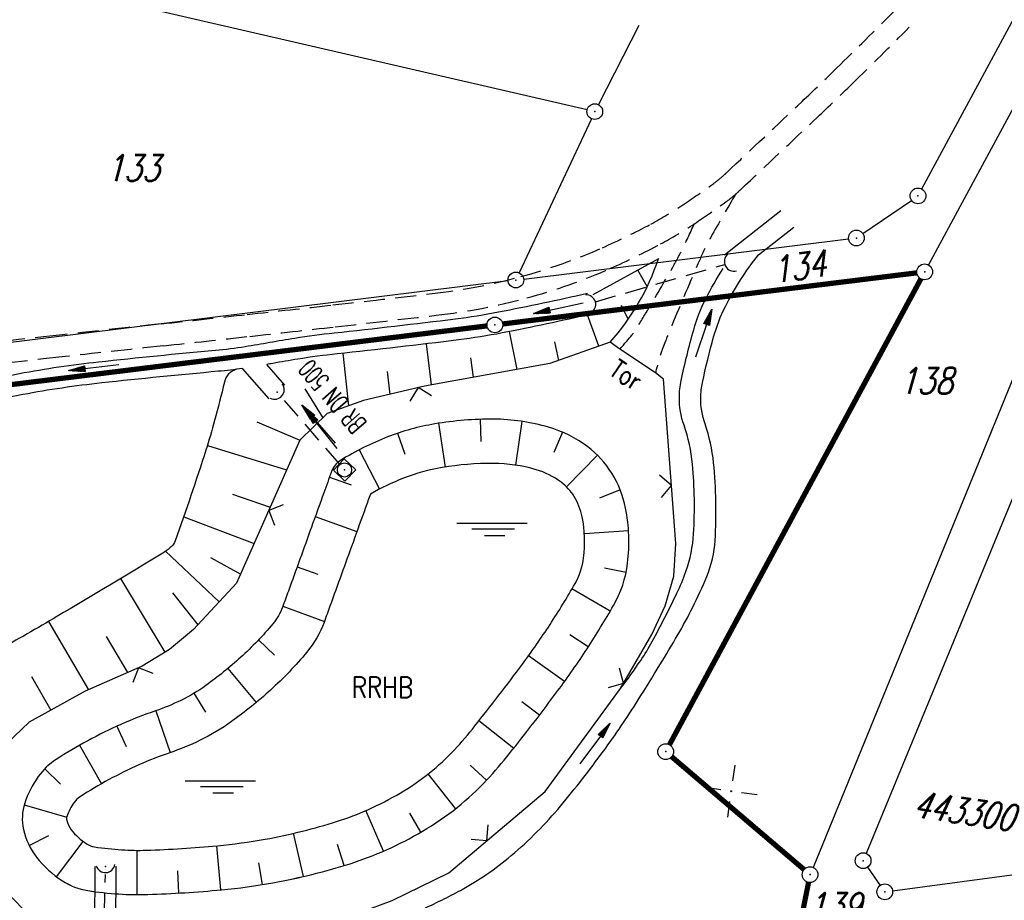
# Model space of a CAD drawing. Extents: x 0 to 1135, y 0 to 420.
# Tile 77 of 116: x 843 to 937, y 265 to 349. Entities that reach past the tile are written whole.
import ezdxf
from ezdxf.enums import TextEntityAlignment as Align

# ---------------------------------------------------------------- set-up
doc = ezdxf.new("R2010")
doc.units = 0
doc.header["$LTSCALE"] = 2
doc.header["$MEASUREMENT"] = 0
doc.linetypes.add('AUSGEZOGEN', pattern=[0])
doc.linetypes.add('GESTRICH-X2', pattern=[1.5, 1, -0.5])
doc.layers.get('0').update_dxf_attribs({"color": 8, "linetype": 'AUSGEZOGEN'})
for name, color, linetype in [('BOESCHG', 8, 'AUSGEZOGEN'), ('DURCHL', 200, 'GESTRICH-X2'), ('FBRTOP', 8, 'AUSGEZOGEN'), ('FLSTNR', 8, 'AUSGEZOGEN'), ('GRENZL', 8, 'AUSGEZOGEN'), ('GRENZL-BAB', 7, 'AUSGEZOGEN'), ('GRENZP', 8, 'AUSGEZOGEN'), ('GRENZP-BAB', 7, 'AUSGEZOGEN'), ('KANAL', 200, 'GESTRICH-X2'), ('MULDE', 8, 'AUSGEZOGEN'), ('NETZ', 250, 'AUSGEZOGEN'), ('PFEIL', 200, 'CONTINUOUS'), ('PFEILTOP', 8, 'AUSGEZOGEN'), ('Rinne', 200, 'CONTINUOUS'), ('RRB', 4, 'AUSGEZOGEN'), ('RRHB', 4, 'CONTINUOUS'), ('SCHSYMBOL', 200, 'AUSGEZOGEN'), ('TEXTO', 200, 'CONTINUOUS'), ('TEXTU', 4, 'CONTINUOUS'), ('WEG', 8, 'GESTRICH-X2'), ('ZAUN', 8, 'AUSGEZOGEN')]:
    doc.layers.add(name, color=color, linetype=linetype)
doc.styles.add('ROMANS', font='romans.shx', dxfattribs={"width": 0.8})

# ---------------------------------------------------------------- blocks, each defined once
blk = doc.blocks.new('IKR')
at = {"color": 0}
for p, q in [((0, 1), (0, 2.5)), ((-2.5, 0), (-1, 0)), ((1, 0), (2.5, 0)), ((0, -2.5), (0, -1))]:
    blk.add_line(p, q, dxfattribs=at)
blk.add_circle((0, 0), 0.05, dxfattribs=at)
blk.add_point((0, 0), dxfattribs=at)
blk = doc.blocks.new('GST')
at = {"color": 0}
blk.add_circle((0, 0), 0.75, dxfattribs=at)
blk.add_point((0, 0), dxfattribs=at)
blk = doc.blocks.new('DL')
at = {"color": 0}
blk.add_arc((-0.311, 0.025), 0.91, 282.5363, 77.4637, dxfattribs=at)
blk.add_point((0.597, 0.003), dxfattribs=at)
blk = doc.blocks.new('40')
at = {"color": 0}
blk.add_arc((0.025, 0.311), 0.91, 192.5363, 347.4637, dxfattribs=at)
blk.add_point((0, 0), dxfattribs=at)
blk = doc.blocks.new('20')
blk.add_lwpolyline([(-0.754, -0.751), (0.754, -0.751), (0.754, 0.75), (-0.754, 0.75)], close=True)
blk.add_circle((0, 0), 0.676)
blk.add_point((0, 0))
blk = doc.blocks.new('PFEIL2')
at = {"color": 0}
for p, q in [((0.88, 0.002), (-2.401, -0.012)), ((0.881, -0.271), (0.879, 0.276)), ((0.879, 0.276), (2.429, 0.009)), ((0.911, 0.27), (0.879, 0.265)), ((0.965, 0.261), (0.879, 0.246)), ((1.019, 0.252), (0.879, 0.228)), ((1.073, 0.242), (0.879, 0.209)), ((1.127, 0.233), (0.879, 0.191)), ((1.181, 0.224), (0.879, 0.172)), ((1.235, 0.214), (0.879, 0.154)), ((1.289, 0.205), (0.879, 0.135)), ((1.343, 0.196), (0.879, 0.117)), ((1.397, 0.187), (0.879, 0.098)), ((1.451, 0.177), (0.879, 0.08)), ((1.505, 0.168), (0.879, 0.061)), ((1.559, 0.159), (0.88, 0.043)), ((1.613, 0.149), (0.88, 0.024)), ((1.668, 0.14), (0.88, 0.006)), ((1.722, 0.131), (0.88, -0.013)), ((1.776, 0.121), (0.88, -0.031)), ((1.83, 0.112), (0.88, -0.05)), ((1.884, 0.103), (0.88, -0.068)), ((1.938, 0.094), (0.88, -0.087)), ((1.992, 0.084), (0.88, -0.105)), ((2.046, 0.075), (0.88, -0.124)), ((2.1, 0.066), (0.88, -0.142)), ((2.154, 0.056), (0.88, -0.161)), ((2.208, 0.047), (0.88, -0.179)), ((2.262, 0.038), (0.881, -0.198)), ((2.316, 0.029), (0.881, -0.216)), ((2.37, 0.019), (0.881, -0.235)), ((2.424, 0.01), (0.881, -0.253)), ((2.429, 0.009), (0.881, -0.271))]:
    blk.add_line(p, q, dxfattribs=at)
blk = doc.blocks.new('ZL')
at = {"color": 0}
for p, q in [((-1.066, 1.055), (0, 0)), ((0, 0), (1.055, 1.066))]:
    blk.add_line(p, q, dxfattribs=at)
blk = doc.blocks.new('WASSER2')
at = {"layer": 'TEXTU'}
for p, q in [((-3.34, 0.005), (3.358, 0.005)), ((-1.904, -0.538), (2.16, -0.538)), ((-0.701, -1.159), (1.239, -1.159))]:
    blk.add_line(p, q, dxfattribs=at)

msp = doc.modelspace()

# ---------------------------------------------------------------- hatches: boundary and pattern name
at = {"layer": 'Rinne'}
h = msp.add_hatch(dxfattribs=at)
h.set_pattern_fill('ANSI31', color=256, scale=20, style=0)
edge = h.paths.add_edge_path()
edge.add_arc((1155.656, -2242.558), 2522.184, 99.43086, 99.683895, ccw=False)
edge.add_arc((887.295, -626.916), 884.407, 99.003551, 99.43086, ccw=False)
edge.add_arc((7865.435, -44667.495), 45474.395, 98.9888757, 99.0035505, ccw=False)
edge.add_arc((893.783, -594.836), 853.736, 98.881774, 98.988876, ccw=False)
edge.add_arc((774.345, 169.468), 80.155, 94.92834, 98.88177, ccw=False)
edge.add_arc((745.762, 500.943), 252.549, 274.92834, 277.15528)
edge.add_arc((775.591, 263.332), 13.073, 277.15528, 285.39417)
edge.add_arc((750.907, 352.981), 106.059, 285.39417, 288.28453)
edge.add_arc((1039.724, -1545.768), 1815.023, 99.546964, 99.747306, ccw=False)
edge.add_arc((850.351, -419.793), 673.234, 99.218015, 99.546965, ccw=False)
edge.add_arc((74345.819, -453292.252), 459470.628, 99.21719543, 99.21801488, ccw=False)
edge.add_arc((750.114, 238.882), 7.008, 99.00731, 99.21714, ccw=False)
edge.add_arc((1870.55, -6829.431), 7163.573, 98.9962, 99.0073128, ccw=False)
edge.add_arc((20211.835, -122681.43), 124458.451, 98.99353748, 98.99620358, ccw=False)
edge.add_arc((2641.993, -11668.774), 12064.016, 98.9801682, 98.9935375, ccw=False)
edge.add_arc((3231.703, -15400.423), 15841.973, 98.9684968, 98.9801636, ccw=False)
edge.add_arc((765.59, 225.605), 22.54, 97.66217, 98.9685, ccw=False)
edge.add_arc((1031.826, -1753.362), 2019.336, 97.52416, 97.662171, ccw=False)
edge.add_arc((776.12, 182.608), 66.551, 94.74165, 97.52416, ccw=False)
edge.add_arc((746.839, 535.619), 287.671, 274.74165, 276.07989)
edge.add_arc((775.796, 263.764), 14.279, 276.07989, 285.38728)
edge.add_arc((760.786, 318.304), 70.846, 285.38728, 289.56211)

# ---------------------------------------------------------------- linework, layer by layer
at = {"layer": 'BOESCHG'}
for p, q in [((902.71, 323.885), (901.815, 325.452)), ((900.902, 320.774), (900.242, 322.091)), ((898.083, 318.207), (897.026, 321.177)), ((889.56, 319.596), (890.27, 315.989)), ((881.649, 318.428), (882.117, 314.514)), ((893.856, 318.623), (894.234, 316.847)), ((873.7, 317.523), (874.243, 312.51)), ((885.874, 317.08), (886.129, 315.24)), ((877.924, 315.788), (878.171, 313.612)), ((870.08, 314.127), (871.787, 311.374)), ((865.486, 310.999), (869.582, 309.229)), ((882.799, 310.85), (883.454, 306.681)), ((886.779, 311.229), (886.85, 309.12)), ((890.768, 311.038), (890.143, 306.864)), ((878.918, 309.903), (879.596, 307.905)), ((894.622, 310.004), (893.791, 308.065)), ((860.779, 308.747), (868.335, 306.406)), ((875.247, 308.323), (877.194, 304.578)), ((897.951, 307.825), (894.997, 304.81)), ((872.419, 305.721), (874.481, 304.974)), ((863.191, 304.109), (866.772, 302.867)), ((900.127, 304.503), (898.164, 303.729)), ((858.527, 301.933), (865.241, 299.401)), ((871.068, 301.956), (875.039, 300.527)), ((900.923, 300.599), (896.712, 300.326)), ((861.921, 293.843), (856.804, 298.655)), ((863.942, 296.46), (861.107, 298.041)), ((869.34, 297.174), (871.324, 296.456)), ((900.687, 296.617), (898.622, 297.049)), ((852.512, 296.042), (856.734, 289.023)), ((857.448, 294.701), (859.874, 291.643)), ((899.181, 292.933), (895.533, 295.055)), ((867.975, 293.414), (871.937, 291.96)), ((845.634, 291.956), (849.442, 285.446)), ((851.129, 290.539), (853.179, 287.088)), ((865.652, 290.198), (867.181, 288.745)), ((897.085, 289.527), (895.316, 290.677)), ((894.825, 286.227), (891.403, 288.697)), ((862.726, 287.475), (865.424, 284.23)), ((844.012, 286.723), (845.855, 283.489)), ((859.504, 285.11), (860.59, 283.3)), ((855.872, 283.452), (857.245, 279.461)), ((892.432, 283.022), (890.754, 284.302)), ((889.978, 279.863), (886.668, 282.482)), ((852.158, 281.971), (853.034, 280.051)), ((848.597, 280.152), (850.682, 276.482)), ((845.29, 277.922), (846.793, 276.441)), ((887.387, 276.817), (885.844, 278.257)), ((884.444, 274.114), (881.835, 277.431)), ((843.326, 274.478), (847.383, 273.315)), ((877.57, 270.064), (875.881, 273.932)), ((881.136, 271.871), (880.076, 273.696)), ((843.792, 270.6), (845.678, 271.546)), ((869.954, 267.652), (869.004, 271.764)), ((846.411, 267.62), (848.944, 270.996)), ((862.063, 266.37), (861.673, 270.572)), ((873.817, 268.686), (873.197, 270.703)), ((854.078, 265.92), (854.093, 270.14)), ((866.03, 266.877), (865.69, 268.959)), ((858.075, 266.069), (857.952, 268.176))]:
    msp.add_line(p, q, dxfattribs=at)
msp.add_lwpolyline([(903.773, 326.524), (897.52, 323.101)], dxfattribs=at)
msp.add_lwpolyline([(862.406, 314.77, -0.007854), (861.469, 311.113, -0.010079), (860.637, 308.292, -0.009223), (857.722, 299.651, -0.124083), (857.339, 299.08, -0.046344), (856.525, 298.473, -0.003995), (846.448, 292.433, -0.004675), (840.74, 289.145, 0.007802), (837.332, 287.154, 0.080294), (833.254, 283.685, 0.00374), (832.59, 282.895, 0.021894)], format="xyb", dxfattribs=at)
at = {"layer": 'BOESCHG', "flags": 128}
for points in [[(870.701, 300.935, -0.000272), (868.5, 294.85, -0.001087), (867.945, 293.329, -0.085871), (867.033, 291.748, -0.035042), (863.956, 288.541, -0.027942), (860.626, 285.847, -0.043365), (858.253, 284.432, -0.030231), (855.846, 283.442, 0.022172), (852.546, 282.145, 0.01946), (849.392, 280.591, 0.019429), (846.363, 278.795, 0.09369), (844.655, 277.168, 0.077616), (843.374, 274.633, 0.132622), (843.251, 272.134, 0.113338), (844.492, 269.498, 0.081876), (846.964, 267.234, 0.106279), (849.387, 266.305, 0.022572), (852.338, 265.98, 0.024199), (855.107, 265.936, 0.015213), (862.128, 266.377, 0.021626), (867.031, 267.051, 0.015532), (870.869, 267.872, 0.016721), (874.378, 268.863, 0.028163), (877.864, 270.195, 0.027358), (881.279, 271.956, 0.035621), (884.592, 274.232, 0.037168), (887.417, 276.85, 0.01922), (889.587, 279.372, 0.008459), (894.191, 285.364, 0.014892), (896.973, 289.356, 0.014973), (899.498, 293.486, 0.099581), (900.834, 297.512, 0.079931), (900.636, 302.774, 0.089164), (899.325, 306.103, 0.094031), (897.035, 308.609, 0.089559), (893.302, 310.478, 0.070261), (888.052, 311.246, 0.04289), (882.454, 310.793, 0.051599), (877.95, 309.548, 0.04497), (873.478, 307.318, 0.168955), (872.616, 306.26, 0.001493), (871.885, 304.234, -0.000917)], [(874.669, 299.502, -0.000272), (872.467, 293.413, -0.001087), (871.905, 291.874, -0.085871), (870.274, 289.047, -0.035042), (866.789, 285.414, -0.027942), (863.092, 282.424, -0.043365), (860.091, 280.635, -0.030231), (857.214, 279.45, 0.022172), (854.262, 278.29, 0.01946), (851.402, 276.882, 0.019429), (848.655, 275.252, 0.09369), (848.082, 274.706, 0.077616), (847.389, 273.334, 0.132622), (847.374, 273.032, 0.113338), (847.811, 272.105, 0.081876), (849.27, 270.768, 0.106279), (850.037, 270.474, 0.022572), (852.61, 270.191, 0.024199), (854.971, 270.153, 0.015213), (861.735, 270.578, 0.021626), (866.277, 271.202, 0.015532), (869.859, 271.968, 0.016721), (873.096, 272.883, 0.028163), (876.139, 274.046, 0.027358), (879.143, 275.595, 0.035621), (881.961, 277.531, 0.037168), (884.327, 279.723, 0.01922), (886.285, 281.999, 0.008459), (890.803, 287.878, 0.014892), (893.441, 291.664, 0.014973), (895.834, 295.578, 0.099581), (896.646, 298.025, 0.079931), (896.498, 301.948, 0.089164), (895.735, 303.887, 0.094031), (894.506, 305.231, 0.089559), (892.113, 306.429, 0.070261), (888.031, 307.027, 0.04289), (883.153, 306.632, 0.051599), (879.486, 305.619, 0.037209), (876.321, 304.101, 0.000958), (875.859, 302.815, -0.000917)]]:
    msp.add_lwpolyline(points, format="xyb", close=True, dxfattribs=at)
at = {"layer": 'BOESCHG'}
for centre, radius, start, end in [((882.458, 333.578), 22.452, 318.13421, 341.68875), ((863.968, 314.46), 1.592, 104.54786, 168.79617)]:
    msp.add_arc(centre, radius, start, end, dxfattribs=at)
at = {"layer": 'DURCHL'}
for p, q in [((897.763, 322.433), (910.093, 326.005)), ((873.369, 306.981), (867.918, 313.278)), ((850.922, 261.085), (851.06, 267.851))]:
    msp.add_line(p, q, dxfattribs=at)
at = {"layer": 'FBRTOP', "const_width": 0.5}
for points in [[(653.527, 213.384, 0.000575), (668.514, 214.352, 0.000867), (678.463, 215.022, 0.000165), (689.177, 215.767, 0.000404), (693.556, 216.077, 0.000004), (698.475, 216.428, -0.000016), (703.395, 216.78, -0.000001), (715.863, 217.671, 0.000009), (728.331, 218.561, 0.00001), (740.799, 219.453, -0.000012), (753.267, 220.344, -0.000007), (765.735, 221.235, 0.000008), (778.203, 222.125, 0.000004), (815.608, 224.799, -0.000002), (853.013, 227.472, -0.000001), (902.886, 231.036, 0.000001), (950, 234.403, 0.000002)], [(693.838, 212.087, 0.000004), (698.759, 212.438, -0.000016), (703.68, 212.79, -0.000001), (716.148, 213.681, 0.000009), (728.616, 214.572, 0.00001), (741.084, 215.463, -0.000012), (753.552, 216.354, -0.000007), (766.02, 217.245, 0.000008), (778.488, 218.136, 0.000004), (815.893, 220.809, -0.000002), (853.298, 223.482, -0.000001), (903.171, 227.046, 0.000001), (950, 230.392, 0.000002)]]:
    msp.add_lwpolyline(points, format="xyb", dxfattribs=at)
at = {"layer": 'GRENZL'}
for p, q in [((928.869, 333.189), (950, 372.342)), ((950, 363.916), (929.509, 325.947)), ((896.975, 340.733), (847.162, 352.241)), ((901.915, 348.759), (898.049, 341.231)), ((950, 345.585), (918.51, 268.516)), ((897.388, 339.884), (890.506, 325.189)), ((950, 334.04), (923.569, 269.849)), ((923.26, 328.937), (927.894, 332.105)), ((890.932, 324.602), (921.897, 328.422)), ((889.443, 324.418), (810.182, 314.631)), ((926.09, 266.285), (950, 269.467)), ((923.711, 268.539), (924.919, 266.802))]:
    msp.add_line(p, q, dxfattribs=at)
at = {"layer": 'GRENZL-BAB', "const_width": 0.5, "flags": 128}
for points in [[(928.408, 325.195), (888.931, 320.321)], [(928.796, 324.627), (904.823, 280.21)], [(887.442, 320.137), (811.009, 310.706)], [(905.037, 279.064), (917.655, 268.309)], [(918.08, 267.086), (916.777, 260.512)]]:
    msp.add_lwpolyline(points, dxfattribs=at)
at = {"layer": 'KANAL'}
msp.add_line((873.369, 306.981), (867.918, 313.278), dxfattribs=at)
at = {"layer": 'MULDE'}
for p, q in [((910.064, 326.921), (915.444, 331.136)), ((913.3, 326.916), (916.677, 329.562)), ((868.172, 314.489), (866.452, 316.459)), ((866.666, 313.174), (864.128, 316.079))]:
    msp.add_line(p, q, dxfattribs=at)
for points in [[(873.381, 261.344, 0.012286), (877.013, 262.601, 0.01996), (879.195, 263.518, 0.004912), (883.118, 265.4, 0.010642), (884.9, 266.324, 0.050126), (889.746, 269.639, 0.044156), (894.443, 274.364, 0.015593), (898.531, 279.599, 0.017563), (901.845, 284.477, 0.003715), (903.919, 287.828, 0.004408), (905.621, 290.681, 0.017233), (907.043, 293.319, 0.016126), (908.372, 296.233, 0.083998), (909.175, 299.692, 0.040068), (909.03, 307.095, 0.058345), (908.217, 310.793, -0.086767), (907.811, 313.318, -0.049042), (907.969, 314.73, -0.015486), (909.038, 319.093, -0.049238), (910.155, 321.976, -0.049469), (913.3, 326.916)], [(900.168, 285.572, 0.014972), (902.087, 288.252, 0.023356), (903.183, 290.06, 0.012109), (905.538, 294.651, 0.027877), (906.398, 296.722, 0.069548), (907.127, 300.328, 0.038437), (907.018, 306.961, 0.060417), (906.213, 310.667, -0.085061), (905.77, 313.334, -0.051176), (905.94, 314.922, -0.016358), (907.136, 319.763, -0.048365), (908.287, 322.72, -0.026004), (909.938, 325.603)], [(897.004, 323.222, -0.008216), (888.533, 321.433, -0.017097), (884.423, 320.78, -0.004078), (872.861, 319.442, 0.01261), (869.129, 318.946, 0.005274), (866.732, 318.54, -0.005383), (864.384, 318.142, -0.016492), (861.553, 317.789, 0.004204), (850.419, 316.678, 0.019262), (842.863, 315.564, 0.011833), (830.702, 312.99)], [(897.385, 321.259, -0.008235), (888.872, 319.46, -0.017101), (884.733, 318.803, -0.004068), (873.148, 317.463, 0.012601), (869.416, 316.966, 0.005284), (867.01, 316.558, -0.001282), (866.452, 316.459, -0.016485)], [(864.128, 316.079, -0.013402), (861.824, 315.806, 0.004209), (850.708, 314.697, 0.01926), (843.187, 313.588, 0.01182), (831.07, 311.024)], [(850.062, 268.613, -0.001382), (850.061, 266.845, -0.00489), (850.055, 266.363, -0.000355), (849.971, 262.718, 0.00055), (849.918, 260.363, 0.002364), (849.864, 257.195, 0.001507), (849.828, 253.19, 0.026405)], [(852.062, 268.618, -0.001382), (852.061, 266.839, -0.00489), (852.055, 266.318, -0.000355), (851.971, 262.67, 0.00055), (851.917, 260.32, 0.002364), (851.864, 257.171, 0.001387), (851.83, 253.497, 0.026405)]]:
    msp.add_lwpolyline(points, format="xyb", dxfattribs=at)
at = {"layer": 'RRB', "flags": 128}
msp.add_lwpolyline([(870.701, 300.935, -0.000272), (868.5, 294.85, -0.001087), (867.945, 293.328, -0.085871), (867.033, 291.748, -0.035042), (863.956, 288.541, -0.027942), (860.626, 285.847, -0.043365), (858.252, 284.432, -0.030231), (855.846, 283.442, 0.022172), (852.546, 282.145, 0.01946), (849.392, 280.591, 0.019429), (846.363, 278.795, 0.09369), (844.655, 277.167, 0.077616), (843.374, 274.633, 0.132622), (843.251, 272.134, 0.113338), (844.492, 269.498, 0.081876), (846.964, 267.234, 0.106279), (849.386, 266.304, 0.022572), (852.338, 265.98, 0.024199), (855.107, 265.935, 0.015213), (862.127, 266.377, 0.021626), (867.031, 267.05, 0.015532), (870.869, 267.872, 0.016721), (874.378, 268.863, 0.028163), (877.864, 270.195, 0.027358), (881.279, 271.955, 0.035621), (884.591, 274.231, 0.037168), (887.417, 276.85, 0.01922), (889.587, 279.372, 0.008459), (894.191, 285.363, 0.014892), (896.973, 289.356, 0.014973), (899.498, 293.486, 0.099581), (900.834, 297.512, 0.079931), (900.636, 302.774, 0.089164), (899.325, 306.102, 0.094031), (897.035, 308.608, 0.089559), (893.302, 310.478, 0.070261), (888.052, 311.246, 0.04289), (882.454, 310.793, 0.051599), (877.95, 309.548, 0.04497), (873.478, 307.318, 0.168955), (872.615, 306.26, 0.001493), (871.885, 304.234, -0.000917)], format="xyb", close=True, dxfattribs=at)
at = {"layer": 'WEG'}
for points in [[(788.97, 299.935, -0.051059), (789.667, 302.241, -0.10112), (791.968, 305.622, -0.069626), (795.421, 308.155, -0.040935), (802.074, 311.062, -0.010001), (810.33, 313.708, -0.025245), (813.669, 314.524, -0.011548), (827.373, 316.821, -0.008383), (846.361, 319.231, -0.000233), (856.38, 320.327, 0.000284), (864.585, 321.226, 0.000669), (872.731, 322.134, 0.000575), (882.198, 323.213, 0.037189), (890.66, 324.831, 0.038835), (898.436, 327.59, 0.017626), (903.04, 329.836, 0.025374), (906.094, 331.666, 0.007937), (908.952, 333.648, 0.024827), (909.823, 334.341, 0.008419), (910.261, 334.74, 0.000504), (917.472, 341.542, 0.004425), (920.776, 344.722, 0.002652), (926.214, 350.104)], [(791.309, 300.212, -0.025193), (791.673, 301.222, -0.097407), (793.617, 304.126, -0.073321), (796.643, 306.38, -0.040474), (802.88, 309.112, -0.010461), (810.761, 311.646, -0.025044), (814.121, 312.468, -0.011749), (827.609, 314.735, -0.008383), (846.625, 317.148, -0.000233), (856.597, 318.239, 0.000282), (864.817, 319.139, 0.00067), (872.967, 320.048, 0.000568), (882.591, 321.145, 0.037197), (891.226, 322.796, 0.038599), (899.212, 325.626, 0.017862), (903.984, 327.95, 0.025273), (907.203, 329.879, 0.008038), (910.235, 331.981, 0.025101), (911.16, 332.717, 0.008145), (911.624, 333.14, 0.00051), (918.925, 340.028, 0.004419), (922.225, 343.203, 0.002635), (927.682, 348.605)]]:
    msp.add_lwpolyline(points, format="xyb", dxfattribs=at)
at = {"layer": 'WEG', "flags": 128}
for points in [[(911.16, 332.717, 0.011555), (908.758, 328.572, 0.023249), (907.71, 326.433, 0.003479), (905.05, 320.181, 0.009039), (904.086, 317.749, 0.019574), (903.939, 317.306, 0.00536), (903.484, 315.662)], [(900.084, 317.915, 0.008989), (901.2, 319.207, 0.031324), (901.489, 319.603, 0.00819), (902.797, 321.725, 0.004124), (905.289, 326, 0.015246), (905.936, 327.216, 0.007119), (907.203, 329.879)]]:
    msp.add_lwpolyline(points, format="xyb", dxfattribs=at)
at = {"layer": 'ZAUN'}
msp.add_line((903.484, 315.662), (900.084, 317.915), dxfattribs=at)
for points in [[(900.084, 317.915), (899.178, 318.594), (893.412, 316.557), (881.475, 314.398), (875.655, 313.014), (872.21, 311.786), (869.582, 309.229), (863.568, 295.615), (859.446, 291.183), (857.172, 289.29), (854.554, 287.692), (849.124, 285.307), (843.797, 282.345), (838.875, 277.698)], [(841.181, 266.641), (843.275, 264.472), (845.841, 262.912), (850.91, 261.829), (857.662, 261.587), (866.757, 262.177), (872.848, 263.28), (878.402, 265.356), (883.798, 268.011), (892.971, 275.739), (900.168, 285.572), (903.15, 290.725), (904.422, 293.446), (905.243, 296.291), (905.44, 299.385), (904.272, 315.047), (903.484, 315.662)]]:
    msp.add_lwpolyline(points, dxfattribs=at)

# ---------------------------------------------------------------- block references
at = {"layer": 'GRENZP'}
for p in [(897.706, 340.564), (928.513, 332.529), (922.641, 328.513), (890.188, 324.51), (923.283, 269.155), (925.347, 266.186)]:
    msp.add_blockref('GST', p, dxfattribs=at)
at = {"layer": 'GRENZP-BAB'}
for p in [(929.153, 325.287), (888.187, 320.229), (904.466, 279.55), (918.226, 267.822)]:
    msp.add_blockref('GST', p, dxfattribs=at)
at = {"layer": 'NETZ', "rotation": 171.9288}
msp.add_blockref('IKR', (910.701, 275.774), dxfattribs=at)
at = {"layer": 'PFEIL', "rotation": 130.8980041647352}
msp.add_blockref('PFEIL2', (871.392, 310.772), dxfattribs=at)
at = {"layer": 'PFEILTOP'}
for p, rotation in [((894.257, 321.822), 191.8193441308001), ((908.087, 319.428), 71.14174597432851), ((849.967, 316.171), 186.5139407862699), ((871.633, 310.316), 128.4749399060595), ((897.724, 280.327), 53.18107881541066)]:
    msp.add_blockref('PFEIL2', p, dxfattribs=dict(at, rotation=rotation))
at = {"layer": 'RRB'}
for p in [(887.905, 301.326), (862.019, 276.776)]:
    msp.add_blockref('WASSER2', p, dxfattribs=at)
at = {"layer": 'SCHSYMBOL'}
for name, p, rotation in [('DL', (910.681, 326.134), 207.9535404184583), ('DL', (897.195, 322.24), 15.78896117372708), ('40', (867.419, 313.832), 49.91299715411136), ('20', (873.853, 306.404), 46.28274913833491), ('40', (851.062, 268.615), 4.087605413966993)]:
    msp.add_blockref(name, p, dxfattribs=dict(at, rotation=rotation))
at = {"layer": 'ZAUN'}
for p, rotation in [((880.87, 314.254), 193.3727211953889), ((905.027, 304.924), 94.2668903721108), ((866.626, 302.537), 246.1668966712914), ((854.23, 287.55), 203.7160585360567), ((900.455, 286.068), 59.94333813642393), ((887.433, 271.073), 40.11238292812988)]:
    msp.add_blockref('ZL', p, dxfattribs=dict(at, rotation=rotation))

# ---------------------------------------------------------------- texts
at = {"layer": 'FLSTNR', "style": 'ROMANS', "oblique": 15, "width": 0.8}
for s, p in [('133', (851.099, 333.943)), ('138', (926.711, 313.65)), ('139', (918.006, 263.593))]:
    msp.add_text(s, height=2.5, dxfattribs=at).set_placement(p)
msp.add_text('134', height=2.5, rotation=8.07119, dxfattribs=at).set_placement((914.791, 324.193))
at = {"layer": 'NETZ', "style": 'ROMANS', "oblique": 16.6, "width": 0.75}
msp.add_text('443300', height=2.5, rotation=351.9288, dxfattribs=at).set_placement((927.95, 273.328))
at = {"layer": 'RRHB', "style": 'ROMANS', "width": 0.8}
msp.add_text('RRHB', height=2, dxfattribs=at).set_placement((874.546, 284.68))
at = {"layer": 'TEXTO', "style": 'ROMANS', "width": 0.6}
msp.add_text('BR DN 500', height=1.8, rotation=130.898, dxfattribs=at).set_placement((873.363, 313.991), align=Align.CENTER)
at = {"layer": 'ZAUN', "style": 'ROMANS', "width": 0.8}
msp.add_text('Tor', height=1.8, rotation=326.47573, dxfattribs=at).set_placement((898.964, 315.542))

doc.saveas('drawing.dxf')
